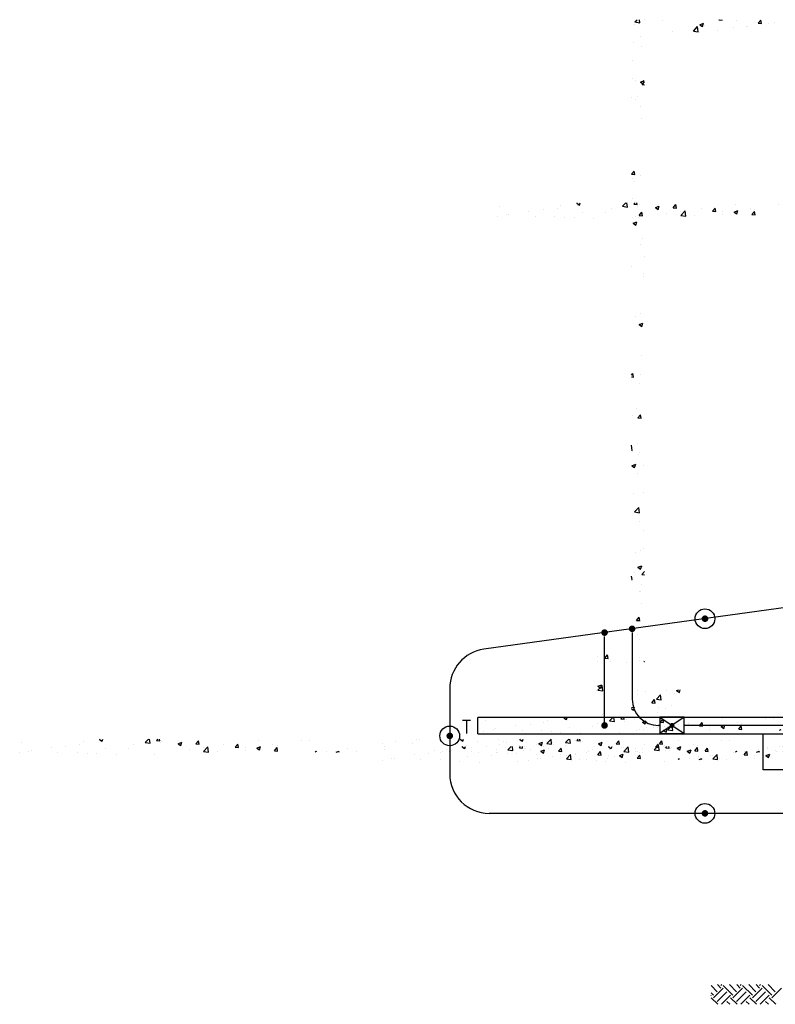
# Model space of a CAD drawing. Extents: x -210 to 4628, y -2287 to 14168.
# Tile 6 of 46: x -210 to 480, y 1135 to 2034. Entities that reach past the tile are written whole.
import ezdxf

# ---------------------------------------------------------------- set-up
doc = ezdxf.new("R2010")
doc.units = 0
doc.header["$LTSCALE"] = 24
doc.linetypes.add('PHANTOM', pattern=[0])
doc.layers.get('0').update_dxf_attribs({"linetype": 'CONTINUOUS'})
for name, color, linetype in [('E1', 4, 'CONTINUOUS'), ('ELEC', 4, 'CONTINUOUS'), ('S1', 4, 'CONTINUOUS'), ('S6', 1, 'CONTINUOUS'), ('STRUCT', 2, 'CONTINUOUS')]:
    doc.layers.add(name, color=color, linetype=linetype)
doc.styles.get("Standard").update_dxf_attribs({"font": 'SIMPLEX'})

# ---------------------------------------------------------------- blocks, each defined once
blk = doc.blocks.new('ROD')
at = {"layer": 'ELEC', "color": 0, "const_width": 3}
blk.add_lwpolyline([(-1.5, 0, 1), (1.5, 0, 1)], format="xyb", close=True, dxfattribs=at)
at = {"layer": 'ELEC', "color": 0}
blk.add_circle((0, 0), 9, dxfattribs=at)
blk = doc.blocks.new('*X')
at = {"color": 0}
for p, q in [((781.16, 1845.13), (781.16, 1845.13)), ((781.87, 1847.12), (783.85, 1849.19)), ((781.87, 1847.12), (786.31, 1846.43)), ((786.31, 1846.43), (785.99, 1849.19)), ((790.57, 1849), (790.57, 1849)), ((807.13, 1848.87), (807.13, 1848.87)), ((841.02, 1844.62), (844.52, 1845.96)), ((841.02, 1844.62), (843.51, 1842.94)), ((843.51, 1842.94), (844.53, 1845.96)), ((845.43, 1843.67), (845.43, 1843.67)), ((858.59, 1849.02), (858.73, 1849.19)), ((858.59, 1849.02), (861.58, 1848.76)), ((861.58, 1848.76), (861.5, 1849.19)), ((874.59, 1848.67), (874.59, 1848.67)), ((894.45, 1845.88), (896.86, 1848.76)), ((894.45, 1845.88), (897.44, 1845.62)), ((897.44, 1845.62), (896.86, 1848.76)), ((903.48, 1845.88), (903.48, 1845.88)), ((909.09, 1846.22), (909.09, 1846.22)), ((816.27, 1838.66), (816.27, 1838.66)), ((835.23, 1838.85), (839.12, 1842.91)), ((835.23, 1838.85), (839.67, 1838.16)), ((839.68, 1838.16), (839.12, 1842.9)), ((840.45, 1837.58), (840.45, 1837.58)), ((857.45, 1838.95), (857.45, 1838.95)), ((872.03, 1841.74), (872.03, 1841.74)), ((883.42, 1842.7), (883.42, 1842.7)), ((884.55, 1843.39), (884.55, 1843.39)), ((780.56, 1828.48), (780.56, 1828.48)), ((787.11, 1833.66), (787.11, 1833.66)), ((788.1, 1824.65), (788.1, 1824.65)), ((779.95, 1811.84), (779.95, 1811.84)), ((779.34, 1795.19), (779.34, 1795.19)), ((782.69, 1794), (782.69, 1794)), ((786.85, 1792.24), (790.35, 1793.58)), ((786.85, 1792.24), (789.33, 1790.56)), ((788.49, 1790.14), (790.69, 1792.43)), ((788.49, 1790.14), (790.69, 1789.8)), ((789.34, 1790.56), (790.35, 1793.58)), ((778.73, 1778.55), (778.73, 1778.55)), ((782.06, 1775.93), (782.06, 1775.93)), ((784.57, 1779.27), (784.57, 1779.27)), ((786.97, 1770.34), (786.97, 1770.34)), ((787.84, 1758.7), (787.84, 1758.7)), ((778.75, 1708), (781.16, 1710.87)), ((781.74, 1707.73), (781.16, 1710.87)), ((778.75, 1708), (781.74, 1707.73)), ((779.96, 1703.7), (779.96, 1703.7)), ((781.62, 1701.76), (781.62, 1701.76)), ((786.82, 1707.03), (786.82, 1707.03)), ((779.32, 1685.62), (779.32, 1685.62)), ((785.69, 1670.39), (788.1, 1673.26)), ((788.68, 1670.12), (788.1, 1673.26)), ((780.19, 1663.33), (783.7, 1664.68)), ((782.43, 1669.5), (782.43, 1669.5)), ((782.68, 1661.65), (783.7, 1664.68)), ((785.1, 1668.39), (785.1, 1668.39)), ((785.69, 1670.39), (788.68, 1670.12)), ((780.19, 1663.33), (782.68, 1661.65)), ((788.63, 1649.67), (788.63, 1649.67)), ((786.67, 1643.71), (786.67, 1643.71)), ((790.37, 1633.11), (790.37, 1633.11)), ((778.89, 1624.12), (778.89, 1624.12)), ((789.44, 1617.4), (789.44, 1617.4)), ((789.74, 1615.04), (789.74, 1615.04)), ((782.37, 1578.09), (782.37, 1578.09)), ((786.52, 1580.4), (786.52, 1580.4)), ((785.71, 1570.69), (789.21, 1572.03)), ((785.71, 1570.69), (788.2, 1569.01)), ((785.9, 1572.03), (785.9, 1572.03)), ((788.2, 1569.01), (789.21, 1572.03)), ((787.64, 1542.81), (787.64, 1542.81)), ((778.69, 1524.42), (779.99, 1525.96)), ((778.69, 1522.99), (780.56, 1522.82)), ((780.56, 1522.82), (779.99, 1525.96)), ((787, 1524.73), (787, 1524.73)), ((786.38, 1517.08), (786.38, 1517.08)), ((782.96, 1494.52), (782.96, 1494.52)), ((779.63, 1487.79), (779.63, 1487.79)), ((784.51, 1485.48), (786.92, 1488.35)), ((784.51, 1485.48), (787.5, 1485.21)), ((787.5, 1485.21), (786.92, 1488.35)), ((778.69, 1460.47), (778.8, 1460.58)), ((779.35, 1455.84), (778.8, 1460.58)), ((783.77, 1462.25), (783.77, 1462.25)), ((778.69, 1455.94), (779.35, 1455.84)), ((784.9, 1452.5), (784.9, 1452.5)), ((786.23, 1453.77), (786.23, 1453.77)), ((779.06, 1441.78), (782.56, 1443.13)), ((779.06, 1441.78), (781.54, 1440.1)), ((781.54, 1440.1), (782.56, 1443.13)), ((789.97, 1442.43), (789.97, 1442.43)), ((784.26, 1434.43), (784.26, 1434.43)), ((780.23, 1416.88), (780.23, 1416.88)), ((790.05, 1417.2), (790.05, 1417.2)), ((781.54, 1399.54), (785.43, 1403.6)), ((785.98, 1398.85), (785.43, 1403.6)), ((781.54, 1399.54), (785.98, 1398.85)), ((786.08, 1390.45), (786.08, 1390.45)), ((790.11, 1382.82), (790.11, 1382.82)), ((782.16, 1362.2), (782.16, 1362.2)), ((787.24, 1364.78), (787.24, 1364.78)), ((789.5, 1366.18), (789.5, 1366.18)), ((784.57, 1349.14), (788.07, 1350.48)), ((784.57, 1349.14), (787.06, 1347.46)), ((787.06, 1347.46), (788.07, 1350.48)), ((788.89, 1349.53), (788.89, 1349.53)), ((778.69, 1340.91), (778.81, 1341.05)), ((779.39, 1337.91), (778.81, 1341.05)), ((781.53, 1344.12), (781.53, 1344.12)), ((788.16, 1342.56), (790.69, 1345.2)), ((788.16, 1342.56), (790.69, 1342.17)), ((778.69, 1337.97), (779.39, 1337.91)), ((788.28, 1332.89), (788.28, 1332.89)), ((785.93, 1327.14), (785.93, 1327.14)), ((787.31, 1326.9), (787.31, 1326.9)), ((787.68, 1316.24), (787.68, 1316.24)), ((783.34, 1300.56), (785.75, 1303.44)), ((783.34, 1300.56), (786.33, 1300.3)), ((786.33, 1300.3), (785.75, 1303.44)), ((787.07, 1299.6), (787.07, 1299.6)), ((784.3, 1287.27), (784.3, 1287.27)), ((786.46, 1282.96), (786.46, 1282.96)), ((754.41, 1266.09), (756.82, 1268.97)), ((757.4, 1265.83), (756.82, 1268.96)), ((779.43, 1271.89), (779.43, 1271.89)), ((747.85, 1267.73), (747.85, 1267.73)), ((747.87, 1262.85), (747.87, 1262.85)), ((754.41, 1266.09), (757.4, 1265.83)), ((759.88, 1262.56), (759.88, 1262.56)), ((774.56, 1261.73), (774.56, 1261.73)), ((785.79, 1263.83), (785.79, 1263.83)), ((785.85, 1266.31), (785.85, 1266.31)), ((790.27, 1262.96), (790.69, 1263.46)), ((790.27, 1262.96), (790.69, 1262.92)), ((748.07, 1240.36), (751.57, 1241.71)), ((750.56, 1238.69), (751.57, 1241.71)), ((746.56, 1236.32), (746.56, 1236.32)), ((748.06, 1236.87), (751.95, 1240.93)), ((748.06, 1236.87), (752.51, 1236.18)), ((748.07, 1240.36), (750.56, 1238.69)), ((752.51, 1236.18), (751.96, 1240.93)), ((784.57, 1236.59), (784.57, 1236.59)), ((784.64, 1233.02), (784.64, 1233.02)), ((791.3, 1235.18), (791.3, 1235.18)), ((801.42, 1228.6), (805.32, 1232.66)), ((805.87, 1227.91), (805.32, 1232.66)), ((810.31, 1236.54), (810.31, 1236.54)), ((818, 1234.05), (818, 1234.05)), ((819.93, 1236.36), (822.08, 1237.19)), ((819.93, 1236.36), (822.42, 1234.68)), ((822.42, 1234.68), (823.26, 1237.19)), ((797.21, 1225.35), (799.62, 1228.22)), ((797.21, 1225.35), (800.2, 1225.08)), ((800.2, 1225.08), (799.62, 1228.22)), ((801.42, 1228.6), (805.87, 1227.91)), ((752.48, 1214.38), (752.48, 1214.38)), ((778.69, 1220.53), (781.42, 1221.58)), ((778.69, 1219.71), (780.41, 1218.56)), ((780.41, 1218.55), (781.42, 1221.58)), ((784.03, 1216.38), (784.03, 1216.38)), ((802.82, 1216.49), (802.82, 1216.49)), ((803, 1221.03), (803, 1221.03)), ((809.7, 1219.9), (809.7, 1219.9)), ((815.52, 1222.68), (815.52, 1222.68)), ((781.57, 1209.63), (781.57, 1209.63)), ((808.26, 1208.5), (808.26, 1208.5)), ((814.8, 1205.52), (814.8, 1205.52)), ((821.3, 1205.45), (821.3, 1205.45)), ((783.42, 1199.73), (783.42, 1199.73)), ((785.64, 1200.51), (785.64, 1200.51)), ((789.85, 1201.31), (789.85, 1201.31)), ((792.11, 1202.92), (792.11, 1202.92)), ((802.36, 1202.96), (802.36, 1202.96)), ((807.76, 1200.1), (811.26, 1201.45)), ((807.76, 1200.1), (810.25, 1198.42)), ((809.09, 1203.25), (809.09, 1203.25)), ((810.25, 1198.42), (811.27, 1201.45)), ((818.8, 1201.79), (818.8, 1201.79)), ((221.61, 1189.27), (221.61, 1189.27)), ((274.54, 1187.43), (274.54, 1187.43)), ((278.1, 1189.71), (278.1, 1189.71)), ((292.6, 1191.88), (293.41, 1192.19)), ((292.6, 1191.88), (295.09, 1190.2)), ((293.48, 1189.93), (293.48, 1189.93)), ((295.09, 1190.2), (295.76, 1192.19)), ((334.42, 1189.12), (337.37, 1192.19)), ((334.42, 1189.12), (338.87, 1188.43)), ((338.87, 1188.43), (338.43, 1192.19)), ((344.87, 1190.92), (345.94, 1192.19)), ((344.87, 1190.92), (347.86, 1190.65)), ((347.86, 1190.65), (347.58, 1192.19)), ((348.4, 1188.75), (348.4, 1188.75)), ((349.54, 1190.36), (349.54, 1190.36)), ((364.46, 1187.87), (367.96, 1189.21)), ((364.46, 1187.87), (366.95, 1186.19)), ((366.95, 1186.19), (367.96, 1189.21)), ((380.73, 1187.78), (383.14, 1190.65)), ((380.73, 1187.78), (383.72, 1187.52)), ((383.72, 1187.52), (383.14, 1190.65)), ((416.59, 1184.64), (419, 1187.51)), ((419.58, 1184.38), (419.01, 1187.51)), ((437.97, 1190.96), (437.97, 1190.96)), ((451.08, 1187.39), (451.08, 1187.39)), ((477.05, 1191.14), (477.05, 1191.14)), ((484.13, 1191.27), (484.13, 1191.27)), ((550.87, 1187.84), (550.87, 1187.84)), ((563.39, 1189.48), (563.39, 1189.48)), ((579.01, 1188.49), (579.01, 1188.49)), ((582.33, 1191.98), (582.33, 1191.98)), ((584.78, 1192.11), (584.78, 1192.11)), ((604.27, 1191.69), (604.27, 1191.69)), ((611.47, 1190.98), (611.47, 1190.98)), ((622.04, 1191.98), (622.57, 1192.19)), ((622.04, 1191.98), (624.53, 1190.31)), ((624.53, 1190.31), (625.16, 1192.19)), ((638.16, 1189.86), (638.16, 1189.86)), ((657.02, 1191.47), (657.02, 1191.47)), ((664.86, 1188.73), (664.86, 1188.73)), ((691.55, 1187.6), (691.55, 1187.6)), ((693.9, 1187.98), (697.4, 1189.32)), ((693.9, 1187.98), (696.38, 1186.3)), ((695.24, 1188.85), (695.24, 1188.85)), ((696.38, 1186.3), (697.4, 1189.32)), ((701.33, 1188.17), (705.18, 1192.19)), ((701.33, 1188.17), (705.77, 1187.48)), ((705.77, 1187.48), (705.23, 1192.19)), ((706.52, 1189.26), (706.52, 1189.26)), ((727.32, 1190.5), (727.32, 1190.5)), ((804.15, 1187.74), (806.56, 1190.61)), ((804.15, 1187.74), (807.14, 1187.47)), ((807.14, 1187.47), (806.56, 1190.61)), ((219.78, 1179.7), (219.78, 1179.7)), ((228.06, 1181.22), (228.06, 1181.22)), ((230.45, 1181.63), (230.45, 1181.63)), ((248.94, 1184.71), (248.94, 1184.71)), ((254.75, 1180.09), (254.75, 1180.09)), ((262.03, 1185.79), (262.03, 1185.79)), ((272.64, 1179.89), (272.64, 1179.89)), ((281.44, 1178.97), (281.44, 1178.97)), ((290.08, 1178.74), (290.08, 1178.74)), ((297.9, 1183.1), (297.9, 1183.1)), ((319.24, 1183.74), (319.24, 1183.74)), ((323.87, 1186.84), (323.87, 1186.84)), ((343.36, 1178.5), (343.36, 1178.5)), ((374.93, 1182.66), (374.93, 1182.66)), ((387.45, 1184.31), (387.45, 1184.31)), ((387.78, 1180.84), (391.68, 1184.9)), ((387.78, 1180.84), (392.23, 1180.15)), ((392.23, 1180.15), (391.68, 1184.9)), ((400.15, 1180.67), (400.15, 1180.67)), ((406.39, 1186.8), (406.39, 1186.8)), ((416.59, 1184.64), (419.58, 1184.38)), ((425.81, 1181.26), (425.81, 1181.26)), ((425.83, 1184.19), (425.83, 1184.19)), ((436.32, 1183.87), (439.82, 1185.21)), ((436.32, 1183.87), (438.8, 1182.19)), ((438.8, 1182.19), (439.82, 1185.21)), ((452.46, 1181.5), (454.87, 1184.38)), ((452.46, 1181.5), (455.45, 1181.24)), ((455.45, 1181.24), (454.87, 1184.37)), ((454.97, 1186.26), (454.97, 1186.26)), ((489.85, 1180.19), (490.73, 1181.24)), ((490.93, 1180.19), (490.73, 1181.24)), ((500.36, 1181.19), (500.36, 1181.19)), ((509.02, 1180.19), (511.67, 1181.21)), ((511.33, 1180.19), (511.67, 1181.21)), ((519.3, 1183.68), (519.3, 1183.68)), ((527.37, 1181.22), (527.37, 1181.22)), ((553.34, 1184.97), (553.34, 1184.97)), ((598.7, 1181.46), (598.7, 1181.46)), ((627.86, 1186.46), (627.86, 1186.46)), ((632.21, 1180.55), (632.21, 1180.55)), ((655.3, 1182.31), (655.3, 1182.31)), ((663.78, 1184.71), (663.78, 1184.71)), ((669, 1180.49), (669, 1180.49)), ((676.3, 1186.36), (676.3, 1186.36)), ((680.55, 1185.51), (680.55, 1185.51)), ((698.16, 1185.5), (698.16, 1185.5)), ((718.24, 1186.47), (718.24, 1186.47)), ((744.93, 1185.34), (744.93, 1185.34)), ((782.81, 1183.09), (782.81, 1183.09)), ((789.21, 1183.24), (789.21, 1183.24)), ((798.31, 1183.09), (798.31, 1183.09)), ((804.73, 1183.01), (804.73, 1183.01)), ((808.15, 1185.73), (808.15, 1185.73)), ((808.48, 1186.61), (808.48, 1186.61)), ((308.13, 1177.84), (308.13, 1177.84)), ((420.95, 471.77), (415.26, 477.46)), ((424.26, 475.09), (421.11, 478.24)), ((424.26, 477.3), (425.21, 478.24)), ((435.31, 468.46), (426.47, 477.3)), ((438.63, 471.77), (432.16, 478.24)), ((441.94, 475.09), (438.78, 478.24)), ((441.94, 477.3), (442.89, 478.24)), ((452.99, 468.46), (444.15, 477.3)), ((456.3, 471.77), (449.83, 478.24)), ((459.62, 475.09), (456.46, 478.24)), ((459.62, 477.3), (460.57, 478.24)), ((470.67, 468.46), (461.83, 477.3)), ((473.98, 471.77), (467.51, 478.24)), ((417.63, 468.46), (415.26, 470.84)), ((415.26, 468.29), (415.43, 468.46)), ((417.63, 466.25), (426.47, 475.09)), ((420.95, 462.93), (429.79, 471.77)), ((424.89, 460.24), (433.1, 468.46)), ((435.31, 466.25), (444.15, 475.09)), ((438.63, 462.93), (447.47, 471.77)), ((442.57, 460.24), (450.78, 468.46)), ((452.99, 466.25), (461.83, 475.09)), ((456.3, 462.93), (465.14, 471.77)), ((460.24, 460.24), (468.46, 468.46)), ((470.67, 466.25), (479.51, 475.09)), ((421.43, 460.24), (415.43, 466.25)), ((432.48, 460.24), (429.79, 462.93)), ((439.11, 460.24), (433.1, 466.25)), ((450.16, 460.24), (447.47, 462.93)), ((456.78, 460.24), (450.78, 466.25)), ((467.83, 460.24), (465.14, 462.93)), ((474.46, 460.24), (468.46, 466.25))]:
    blk.add_line(p, q, dxfattribs=at)
blk = doc.blocks.new('DET')
at = {"layer": 'S1', "color": 0}
blk.add_blockref('*X', (34.95, 152.61), dxfattribs=at)
blk.add_blockref('*X', (34.95, 152.61), dxfattribs=at)
at = {"layer": 'S6', "color": 0}
for p in [(5.92, 649.05), (-98.77, 152.61), (34.95, 152.61), (34.95, 152.61), (34.95, 152.61)]:
    blk.add_blockref('*X', p, dxfattribs=at)
blk = doc.blocks.new('XEBACK')
at = {"layer": 'STRUCT', "color": 0}
for p, q in [((738.67, 1396.73), (208.12, 1396.73)), ((208.12, 1381.73), (208.12, 1396.73)), ((208.12, 1381.73), (818.67, 1381.73)), ((468.67, 1348.73), (468.67, 1381.73)), ((748.67, 1348.73), (468.67, 1348.73))]:
    blk.add_line(p, q, dxfattribs=at)
for p in [(-6.02, 204.55), (-6.02, 204.55), (-6.02, 204.55), (-6.02, 204.55), (-6.02, 204.55), (-6.02, 204.55), (-6.02, 204.55), (-6.02, 204.55), (-6.02, 204.55), (-430.19, 184.82), (-46.19, 184.82)]:
    blk.add_blockref('*X', p, dxfattribs=at)

msp = doc.modelspace()

# ---------------------------------------------------------------- linework, layer by layer
at = {"layer": 'E1', "color": 0, "linetype": 'PHANTOM'}
for p, q in [((712.821, 1527.938), (213.537, 1458.927)), ((182.466, 1423.266), (182.466, 1345.104)), ((593.17, 1389.411), (396.76, 1389.411)), ((508.905, 1309.104), (218.466, 1309.104))]:
    msp.add_line(p, q, dxfattribs=at)
at = {"layer": 'E1', "color": 0}
for p, q in [((323.908, 1389.411), (323.908, 1470.68)), ((349.102, 1474.163), (349.102, 1413.411)), ((396.76, 1396.891), (374.348, 1381.93)), ((374.348, 1396.891), (396.76, 1381.93)), ((374.348, 1389.411), (373.102, 1389.411))]:
    msp.add_line(p, q, dxfattribs=at)
msp.add_lwpolyline([(396.76, 1396.891), (374.348, 1396.891), (374.348, 1381.93), (396.76, 1381.93)], close=True, dxfattribs=at)
at = {"layer": 'E1', "color": 0, "const_width": 2.25}
msp.add_lwpolyline([(384.429, 1389.411, 1), (386.679, 1389.411, 1)], format="xyb", close=True, dxfattribs=at)
at = {"layer": 'E1', "color": 0, "linetype": 'PHANTOM'}
for centre, start, end in [((218.466, 1423.266), 97.869529, 180), ((218.466, 1345.104), 180, 270)]:
    msp.add_arc(centre, 36, start, end, dxfattribs=at)
at = {"layer": 'E1', "color": 0}
msp.add_arc((373.102, 1413.411), 24, 180, 270, dxfattribs=at)
at = {"layer": 'ELEC', "color": 0, "const_width": 3}
for points in [[(322.408, 1474.183, 1), (325.408, 1474.183, 1)], [(347.602, 1477.665, 1), (350.602, 1477.665, 1)], [(322.408, 1389.411, 1), (325.408, 1389.411, 1)]]:
    msp.add_lwpolyline(points, format="xyb", close=True, dxfattribs=at)

# ---------------------------------------------------------------- block references
at = {"layer": 'E1', "color": 0}
for name, p in [('XEBACK', (0, 0)), ('DET', (0, 25.409))]:
    msp.add_blockref(name, p, dxfattribs=at)
at = {"layer": 'ELEC', "color": 0, "rotation": 45}
for p in [(415.646, 1486.863), (182.466, 1379.837), (415.646, 1309.104)]:
    msp.add_blockref('ROD', p, dxfattribs=at)

# ---------------------------------------------------------------- texts
at = {"layer": 'E1', "color": 0}
msp.add_text('T', height=12, dxfattribs=at).set_placement((193.754, 1382.137))

doc.saveas('drawing.dxf')
